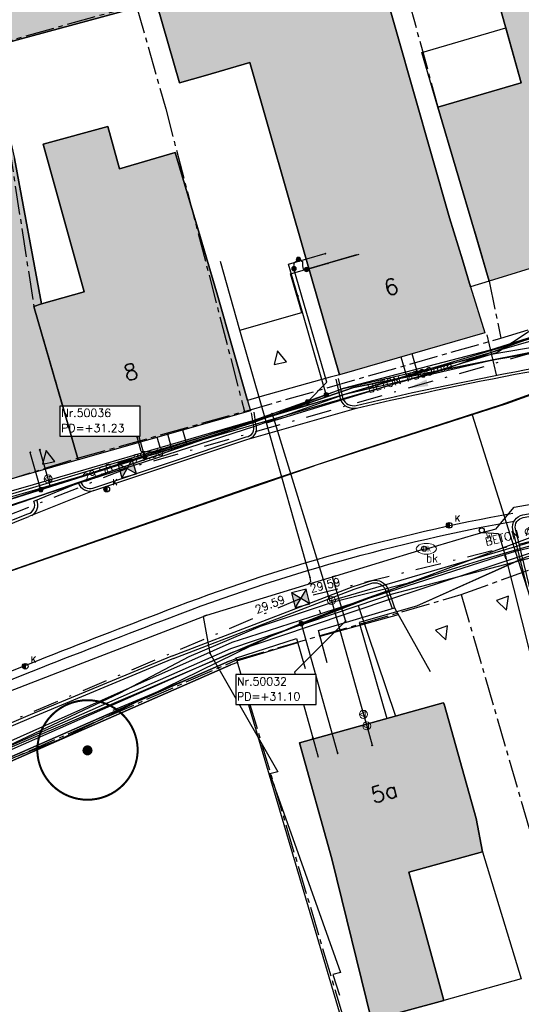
# Model space of a CAD drawing. Header units: metres. Extents: x 202952 to 203755, y 349031 to 349702.
# Tile 8 of 84: x 203140 to 203165, y 349311 to 349360. Entities that reach past the tile are written whole.
import ezdxf
from ezdxf.enums import TextEntityAlignment as Align

# ---------------------------------------------------------------- set-up
doc = ezdxf.new("R2010")
doc.units = ezdxf.units.M
doc.linetypes.add('1-200 CENTER', pattern=[4.28625, 2.8575, -0.47625, 0.47625, -0.47625])
doc.linetypes.add('1-200 DASHDOT', pattern=[2.54, 1.27, -0.635, 0, -0.635])
for name, color, linetype in [('bgt.onbegroeidterreindeel', 252, 'Continuous'), ('PH-BEST-BEBOUWING', 1, 'Continuous'), ('PH-BEST-BEBOUWING-ARCERING', 254, 'Continuous'), ('PH-BEST-HUISNUMMER', 7, 'Continuous'), ('PH-BEST-INDACTIEF INGETEKEND', 96, '1-200 DASHDOT'), ('PH-BEST-INRIT', 8, 'Continuous'), ('PH-BEST-KADASTRALE-GRENS', 240, '1-200 CENTER'), ('PH-BEST-KL-DATA_EUROFIBER', 115, '1-200 EUROFIBER'), ('PH-BEST-KL-DATA_GEBROERDES van donk', 115, '1-200 DATA'), ('PH-BEST-KL-DATA_KPN', 115, '1-200 TELEFONIE-KPN'), ('PH-BEST-KL-DATA_ZIGGO BV', 115, '1-200 ZIGGO'), ('PH-BEST-KL-ET_MIDDENSPANNING_ENEXIS', 115, '1-200 MIDDENSPANNING'), ('PH-BEST-KL-GAS_HOGEDRUK_ENEXIS', 115, '1-200 GASLEIDING HOGE DRUK'), ('PH-BEST-KL-GAS_LAGEDRUK_ENEXIS', 115, '1-200 GASLEIDING LAGE DRUK'), ('PH-BEST-KL-LAAGSPANNING-ENEXIS', 115, '1-200 LAAGSPANNING'), ('PH-BEST-KL-WATER-WML', 115, '1-200 WML'), ('PH-BEST-KL-WATER-WML-buiten gebruik', 11, '1-200 WML'), ('PH-BEST-MUUR-INDICATIEF INGETEKEND', 1, 'Continuous'), ('PH-BEST-PUT-HANDHAVEN', 44, 'Continuous'), ('PH-BEST-RIO-HANDHAVEN-GEMENGD', 44, '1-200 DASHDOT'), ('PH-BEST-RIO-TEKST', 8, 'Continuous'), ('PH-BEST-RIO-TEKST-PUTTENSTAAT', 8, 'Continuous'), ('PH-BEST-RIO-TEKST-VLOEIVLAK', 8, 'Continuous'), ('PH-INM-AFSLUITER WATER', 6, 'Continuous'), ('PH-INM-BOOM-HANDHAVEN', 96, 'Continuous'), ('PH-INM-BRANDKRAAN', 6, 'Continuous'), ('PH-INM-KANTVERHARDING', 9, 'Continuous'), ('PH-INM-KOLK VERWIJDEREN', 6, 'Continuous')]:
    doc.layers.add(name, color=color, linetype=linetype)
doc.styles.add('ISO', font='ISO')
doc.styles.add('NLCS-ISO', font='txt')
doc.styles.add('RDL_MAATVOERING', font='romans.shx')
doc.styles.add('ROMANS', font='romans.shx')
doc.linetypes.add('1-200 BLOKHAAG', pattern='A,0,-0.035,[1,Gras.shx,S=5,R=0,X=0,Y=0.0025],-0.475', length=0.51)
doc.linetypes.add('1-200 DATA', pattern='A,1.5,-0.6,["DATA",ROMANS,S=0.24,R=0,X=-0.5,Y=-0.12],-0.3', length=2.4)
doc.linetypes.add('1-200 EUROFIBER', pattern='A,1.5,-0.6,["EURO",ROMANS,S=0.24,R=0,X=-0.5,Y=-0.12],-0.65', length=2.75)
doc.linetypes.add('1-200 GASLEIDING HOGE DRUK', pattern='A,1.5,-0.6,["GAS HD",ROMANS,S=0.24,R=0,X=-0.5,Y=-0.12],-1.1', length=3.2)
doc.linetypes.add('1-200 GASLEIDING LAGE DRUK', pattern='A,1.5,-0.6,["GAS LD",ROMANS,S=0.24,R=0,X=-0.5,Y=-0.12],-1', length=3.1)
doc.linetypes.add('1-200 LAAGSPANNING', pattern='A,1.5,-0.6,["LS",ROMANS,S=0.24,R=0,X=-0.45,Y=-0.12],-0.05', length=2.15)
doc.linetypes.add('1-200 MIDDENSPANNING', pattern='A,1.5,-0.6,["MS",ROMANS,S=0.24,R=0,X=-0.5,Y=-0.12],-0.05', length=2.15)
doc.linetypes.add('1-200 TELEFONIE-KPN', pattern='A,1.5,-0.6,["KPN",ROMANS,S=0.24,R=0,X=-0.5,Y=-0.12],-0.3', length=2.4)
doc.linetypes.add('1-200 WML', pattern='A,1.5,-0.6,["WML",ROMANS,S=0.24,R=0,X=-0.5,Y=-0.12],-0.3', length=2.4)
doc.linetypes.add('1-200 ZIGGO', pattern='A,1.5,-0.6,["ZIGGO",ROMANS,S=0.24,R=0,X=-0.5,Y=-0.12],-0.65', length=2.75)

# ---------------------------------------------------------------- blocks, each defined once
blk = doc.blocks.new('SKL-WTB_HULP_OVERIG-SO')
at = {"color": 0, "linetype": 'ByBlock', "lineweight": 18}
for points in [[(-0.14, 0.14), (0.14, -0.14)], [(0.14, 0.14), (-0.14, -0.14)]]:
    blk.add_lwpolyline(points, dxfattribs=at)
at = {"color": 0, "linetype": 'ByBlock', "lineweight": 18, "style": 'NLCS-ISO', "flags": 1}
for tag, p in [('TYPE', (1.5, 0)), ('OMSCHRIJVING', (1.5, -3)), ('LABEL', (1.5, -1.5))]:
    blk.add_attdef(tag, p, '', height=1, dxfattribs=at)
blk = doc.blocks.new('SKL-WTB_HULP_MOF-SO')
at = {"linetype": 'ByBlock', "lineweight": 18}
h = blk.add_hatch(color=0, dxfattribs=at)
h.dxf.hatch_style = 1
h.paths.add_polyline_path([(-0.5625, 0, 1), (0.5625, 0, 1)])
at = {"color": 0, "linetype": 'ByBlock', "lineweight": 18}
blk.add_circle((0, 0), 0.5625, dxfattribs=at)
at = {"color": 0, "linetype": 'ByBlock', "lineweight": 18, "style": 'NLCS-ISO', "flags": 1}
for tag, p in [('TYPE', (1.5, 0)), ('OMSCHRIJVING', (1.5, -3)), ('LABEL', (1.5, -1.5))]:
    blk.add_attdef(tag, p, '', height=1, dxfattribs=at)
blk = doc.blocks.new('SKL-WTB_HULP_T STUK-SO')
at = {"color": 0, "linetype": 'ByBlock', "lineweight": 18}
blk.add_circle((0, 0), 1, dxfattribs=at)
at = {"color": 0, "linetype": 'ByBlock', "lineweight": -2, "style": 'NLCS-ISO'}
blk.add_text('T', height=1, dxfattribs=at).set_placement((0, 0), align=Align.MIDDLE_CENTER)
at = {"color": 0, "linetype": 'ByBlock', "lineweight": 18, "style": 'NLCS-ISO', "flags": 1}
for tag, p in [('TYPE', (1.5, 0)), ('OMSCHRIJVING', (1.5, -3)), ('LABEL', (1.5, -1.5))]:
    blk.add_attdef(tag, p, '', height=1, dxfattribs=at)
blk = doc.blocks.new('SKL-WTB_HULP_VERLOOP-SO')
at = {"color": 0, "linetype": 'ByBlock', "lineweight": 18}
for points in [[(0.44, 0.72), (-0.88, 0)], [(0.44, -0.72), (-0.88, 0)], [(0.44, -0.72), (0.44, 0.72)]]:
    blk.add_lwpolyline(points, dxfattribs=at)
blk.add_circle((0, 0), 1, dxfattribs=at)
at = {"color": 0, "linetype": 'ByBlock', "lineweight": 18, "style": 'NLCS-ISO', "flags": 1}
for tag, p in [('TYPE', (1.5, 0)), ('OMSCHRIJVING', (1.5, -3)), ('LABEL', (1.5, -1.5))]:
    blk.add_attdef(tag, p, '', height=1, dxfattribs=at)
blk = doc.blocks.new('SKL-WATER_BRANDKRAAN_BRANDPUT-SO')
at = {"color": 0, "linetype": 'ByBlock', "lineweight": 18}
blk.add_ellipse((0, 0), major_axis=(2.5, 0), ratio=0.54, dxfattribs=at)
at = {"color": 0, "linetype": 'ByBlock', "lineweight": 18, "style": 'NLCS-ISO'}
blk.add_text('bk', height=1.5, dxfattribs=at).set_placement((0.16, 0), align=Align.MIDDLE_CENTER)
blk = doc.blocks.new('66')
at = {"color": 0}
blk.add_circle((0, 0), 0.25, dxfattribs=at)
at = {"color": 0, "style": 'RDL_MAATVOERING'}
blk.add_attdef('66', (0.6, 0), '', height=0.4, rotation=3, dxfattribs=at)
blk = doc.blocks.new('65')
at = {"color": 0}
blk.add_circle((0, 0), 0.25, dxfattribs=at)
at = {"color": 0, "style": 'ISO'}
blk.add_attdef('65', (0.6, 0), '', height=0.9, dxfattribs=at)
blk = doc.blocks.new('INRITSYMBOOL')
at = {"layer": 'PH-BEST-INRIT'}
blk.add_lwpolyline([(-0.315, 0.63), (0, 0), (0.315, 0.63)], close=True, dxfattribs=at)
blk = doc.blocks.new('*U26')
h = blk.add_hatch(color=256)
h.paths.add_polyline_path([(0, 0), (-0.375, 0.375), (-0.375, -0.375)])
h.paths.add_polyline_path([(0.375, 0.375), (0, 0), (0.375, -0.375)])
for p, q in [((-0.375, -0.375), (0.375, 0.375)), ((-0.375, 0.375), (0.375, -0.375))]:
    blk.add_line(p, q)
blk.add_lwpolyline([(-0.375, -0.375), (0.375, -0.375), (0.375, 0.375), (-0.375, 0.375)], close=True)
blk = doc.blocks.new('Materialisatie')
blk.add_solid([(-1.04, 0.173), (-1.04, -0.173), (0, 0)])
at = {"style": 'ROMANS'}
blk.add_attdef('MATERIALISATIE', (-2.631, 0.657), '', height=0.4, dxfattribs=at)
blk = doc.blocks.new('Puttenstaat bestaand')
blk.add_wipeout([(0, 0), (4, 0), (4, 1.5), (0, 1.5)])
blk.add_lwpolyline([(0, 0), (4, 0), (4, 1.5), (0, 1.5)], close=True)
at = {"style": 'ROMANS'}
for tag, p in [('NR', (0.066, 0.955)), ('PD', (0.066, 0.203))]:
    blk.add_attdef(tag, p, '', height=0.4, dxfattribs=at)
blk = doc.blocks.new('*U45')
at = {"const_width": 0.1}
blk.add_lwpolyline([(-2.5, 0.004, 0.990403), (2.5, 0.03, 0.990403), (-2.5, 0.018)], format="xyb", dxfattribs=at)
at = {"linetype": 'Continuous', "const_width": 0.25}
blk.add_lwpolyline([(-0.125, 0, 1), (0.125, 0, 1)], format="xyb", close=True, dxfattribs=at)
blk = doc.blocks.new('*U51')
h = blk.add_hatch(color=256)
edge = h.paths.add_edge_path()
edge.add_arc((0, 0), 0.142, 90, 270)
edge.add_line((0, -0.142), (0, 0.142))
blk.add_line((0, 0.142), (0, -0.142))
blk.add_circle((0, 0), 0.142)
at = {"ltscale": 0.05, "style": 'ROMANS'}
blk.add_text('K', height=0.3, dxfattribs=at).set_placement((0.277, 0.195))

msp = doc.modelspace()

# ---------------------------------------------------------------- hatches: boundary and pattern name
at = {"layer": 'PH-BEST-BEBOUWING-ARCERING'}
for points in [[(203126.778, 349396.225), (203125.933, 349399.255), (203126.116, 349399.306), (203125.367, 349401.87), (203125.269, 349401.843), (203117.244, 349399.601), (203117.876, 349397.339), (203125.774, 349368.421), (203133.01, 349341.93), (203134.65, 349336.16), (203140.153, 349337.725), (203142.352, 349338.35), (203142.531, 349338.401), (203140.324, 349346.038), (203140.698, 349346.177), (203139.361, 349353.406), (203138.088, 349358.948), (203137.739, 349358.891), (203134.402, 349370.71), (203132.995, 349375.762), (203129.768, 349386.808), (203129.43, 349386.717)], [(203160.753, 349326.218), (203160.715, 349326.296), (203153.55, 349324.29), (203155.17, 349318.51), (203157.147, 349310.479), (203160.738, 349311.459), (203159.007, 349317.851), (203162.661, 349318.862), (203162.35, 349320.52)]]:
    msp.add_hatch(color=256, dxfattribs=at).paths.add_polyline_path(points)
for points in [[(203129.768, 349386.808), (203136.998, 349388.757), (203137.789, 349386.034), (203140.14, 349377.616), (203140.435, 349377.694), (203145.148, 349360.855), (203138.088, 349358.948), (203137.739, 349358.891), (203134.402, 349370.71), (203132.995, 349375.762)], [(203156.589, 349369.981), (203155.297, 349374.313), (203160.767, 349375.891), (203160.416, 349376.489), (203163.641, 349378.349), (203164.437, 349376.886), (203165.814, 349377.28), (203167.04, 349372.99), (203169.044, 349366.002), (203170.341, 349361.481), (203171.07, 349358.94), (203170.74, 349358.85), (203171.393, 349356.572), (203173.16, 349350.41), (203169.417, 349349.265), (203165.91, 349348.193), (203163.004, 349347.304), (203162.269, 349349.789), (203160.438, 349355.977), (203164.587, 349357.181), (203162.54, 349364.563), (203158.417, 349363.387)], [(203145.064, 349365.896), (203143.486, 349371.822), (203154.159, 349374.931), (203155.74, 349369.014), (203161.028, 349350.453), (203161.669, 349348.355), (203162.077, 349347.02), (203162.78, 349344.72), (203159.79, 349343.857), (203155.54, 349342.63), (203153.88, 349348.39), (203151.08, 349358.195), (203148.877, 349357.555), (203147.57, 349357.176)], [(203140.324, 349346.038), (203140.698, 349346.177), (203142.836, 349346.772), (203140.786, 349354.125), (203144.003, 349355.013), (203144.594, 349352.891), (203147.361, 349353.717), (203148.48, 349349.968), (203149.47, 349346.61), (203150.963, 349341.357), (203151.11, 349340.84), (203142.531, 349338.401)]]:
    msp.add_hatch(color=256, dxfattribs=at).paths.add_polyline_path(points, flags=17)

# ---------------------------------------------------------------- linework, layer by layer
at = {"layer": 'bgt.onbegroeidterreindeel'}
for points in [[(203138.088, 349358.948), (203145.148, 349360.855), (203140.435, 349377.694), (203140.14, 349377.616), (203137.789, 349386.034)], [(203162.54, 349364.563), (203164.587, 349357.181), (203160.438, 349355.977), (203162.269, 349349.789), (203163.004, 349347.304), (203162.077, 349347.02), (203161.669, 349348.355), (203161.028, 349350.453), (203155.74, 349369.014)], [(203145.064, 349365.896), (203147.57, 349357.176), (203148.877, 349357.555), (203151.08, 349358.195), (203153.88, 349348.39), (203155.54, 349342.63), (203155.077, 349342.523), (203151.573, 349341.53), (203150.963, 349341.357), (203149.47, 349346.61), (203148.48, 349349.968), (203147.361, 349353.717), (203144.594, 349352.891), (203144.003, 349355.013), (203140.786, 349354.125), (203142.836, 349346.772), (203140.698, 349346.177), (203139.361, 349353.406)], [(203120, 349315.164), (203123.045, 349316.507), (203129.188, 349319.216), (203150.049, 349328.373)], [(203120.081, 349314.981), (203123.126, 349316.324), (203129.269, 349319.033), (203150.129, 349328.189)], [(203150.964, 349326.356), (203163.085, 349285.321), (203146.272, 349280)]]:
    msp.add_lwpolyline(points, dxfattribs=at)
msp.add_lwpolyline([(203155.17, 349318.51), (203157.147, 349310.479), (203160.738, 349311.459), (203159.007, 349317.851), (203162.661, 349318.862), (203162.35, 349320.52), (203160.753, 349326.218), (203160.715, 349326.296), (203153.55, 349324.29), (203155.17, 349318.51)], close=True, dxfattribs=at)
at = {"layer": 'PH-BEST-BEBOUWING'}
for points in [[(203129.768, 349386.808), (203136.998, 349388.757), (203137.789, 349386.034), (203140.14, 349377.616), (203140.435, 349377.694), (203145.148, 349360.855), (203138.088, 349358.948), (203137.739, 349358.891), (203134.402, 349370.71), (203132.995, 349375.762), (203129.768, 349386.808)], [(203156.589, 349369.981), (203155.297, 349374.313), (203160.767, 349375.891), (203160.416, 349376.489), (203163.641, 349378.349), (203164.437, 349376.886), (203165.814, 349377.28), (203167.04, 349372.99), (203169.044, 349366.002), (203170.341, 349361.481), (203171.07, 349358.94), (203170.74, 349358.85), (203171.393, 349356.572), (203173.16, 349350.41), (203169.417, 349349.265), (203165.91, 349348.193), (203163.004, 349347.304), (203162.269, 349349.789), (203160.438, 349355.977), (203164.587, 349357.181), (203162.54, 349364.563), (203158.417, 349363.387), (203156.589, 349369.981)], [(203145.064, 349365.896), (203143.486, 349371.822), (203154.159, 349374.931), (203155.74, 349369.014), (203161.028, 349350.453), (203161.669, 349348.355), (203162.077, 349347.02), (203162.78, 349344.72), (203159.79, 349343.857), (203155.54, 349342.63), (203153.88, 349348.39), (203151.08, 349358.195), (203148.877, 349357.555), (203147.57, 349357.176), (203145.064, 349365.896)], [(203160.438, 349355.977), (203159.651, 349358.694), (203163.826, 349359.925), (203164.587, 349357.181), (203160.438, 349355.977)], [(203160.738, 349311.459), (203159.007, 349317.851), (203162.661, 349318.862), (203164.587, 349312.538), (203160.738, 349311.459)]]:
    msp.add_lwpolyline(points, close=True, dxfattribs=at)
at = {"layer": 'PH-BEST-INDACTIEF INGETEKEND', "linetype": '1-200 BLOKHAAG', "flags": 128}
for points in [[(203154.585, 349329.612), (203158.481, 349330.685)], [(203150.438, 349328.386), (203153.466, 349329.292)]]:
    msp.add_lwpolyline(points, dxfattribs=at)
at = {"layer": 'PH-BEST-KADASTRALE-GRENS', "ltscale": 0.5}
for p, q in [((203145.428, 349361.044), (203137.739, 349358.891)), ((203163.578, 349344.461), (203175.078, 349347.977)), ((203150.812, 349340.812), (203163.578, 349344.461)), ((203142.506, 349338.486), (203150.812, 349340.812)), ((203134.681, 349336.054), (203142.506, 349338.486)), ((203150.424, 349328.43), (203161.601, 349331.683)), ((203110.632, 349310.963), (203150.424, 349328.43)), ((203150.424, 349328.43), (203162.287, 349288.614))]:
    msp.add_line(p, q, dxfattribs=at)
for points in [[(203155.412, 349374.148), (203156.619, 349369.865), (203158.417, 349363.387), (203160.438, 349355.977), (203163.004, 349347.304), (203163.578, 349344.461)], [(203145.428, 349361.044), (203146.891, 349355.895), (203150.812, 349340.812)], [(203137.739, 349358.891), (203139.072, 349354.16), (203140.324, 349346.038), (203142.506, 349338.486)], [(203161.601, 349331.683), (203166.39, 349333.43), (203177.26, 349336.2), (203177.726, 349334.599)], [(203161.601, 349331.683), (203166.13, 349316.131), (203167.257, 349311.918), (203169.495, 349303.482), (203184.666, 349307.716)]]:
    msp.add_lwpolyline(points, dxfattribs=at)
at = {"layer": 'PH-BEST-KL-DATA_EUROFIBER'}
for points in [[(203154.695, 349341.163), (203160.644, 349342.861), (203166.574, 349345.011), (203167.362, 349345.235)], [(203147.944, 349339.176), (203151.293, 349340.161), (203154.695, 349341.163)], [(203147.944, 349339.176), (203147.743, 349339.883)], [(203138.995, 349336.51), (203140.386, 349336.906), (203140.774, 349337.016), (203142.622, 349337.573), (203147.944, 349339.176)], [(203154.002, 349330.094), (203158.253, 349331.526), (203164.555, 349333.59), (203165.627, 349333.941)], [(203090.999, 349303.101), (203102.377, 349307.548), (203110.665, 349311.373), (203113.033, 349312.418), (203113.034, 349312.419), (203114.244, 349312.952), (203115.665, 349313.579), (203122.924, 349316.782), (203129.067, 349319.491), (203148.833, 349328.21), (203150.212, 349328.818), (203154.002, 349330.094)]]:
    msp.add_lwpolyline(points, dxfattribs=at)
at = {"layer": 'PH-BEST-KL-DATA_GEBROERDES van donk'}
for points in [[(203104.86, 349321.229), (203109.825, 349324.032), (203114.573, 349326.061), (203119.212, 349328.042), (203119.856, 349328.58), (203122.252, 349330.583), (203126.393, 349332.456), (203131.258, 349334.656), (203133.891, 349335.335), (203134.816, 349335.573), (203137.75, 349336.427), (203137.875, 349336.464), (203140.31, 349337.173), (203142.537, 349337.822), (203146.616, 349339.01), (203151.247, 349340.359), (203153.644, 349341.046), (203155.781, 349341.659), (203156.5, 349341.865), (203158.899, 349342.552), (203163.059, 349343.745), (203166.376, 349344.695), (203171.038, 349346.031), (203170.073, 349349.466)], [(203158.899, 349342.552), (203158.621, 349343.52)], [(203146.616, 349339.01), (203146.468, 349339.52)], [(203089.221, 349302.328), (203089.481, 349302.44), (203095.316, 349304.969), (203112.95, 349312.61), (203115.385, 349313.69), (203150.139, 349329.005), (203156.478, 349331.14), (203158.186, 349331.715), (203159.202, 349331.981), (203164.607, 349333.397), (203168.36, 349334.381), (203173.059, 349335.612), (203175.278, 349336.194), (203175.402, 349335.697)], [(203156.478, 349331.14), (203158.334, 349325.629)]]:
    msp.add_lwpolyline(points, dxfattribs=at)
at = {"layer": 'PH-BEST-KL-DATA_KPN'}
for points in [[(203174.447, 349347.245), (203174.095, 349347.141), (203134.868, 349335.39), (203121.99, 349331.824)], [(203159.049, 349332.283), (203166.024, 349334.892)], [(203104.362, 349309.787), (203112.259, 349314.071), (203134.527, 349322.205), (203138.174, 349323.75), (203144.623, 349326.797), (203148.055, 349328.593), (203151.618, 349330.112), (203155.291, 349331.345), (203159.049, 349332.283)], [(203159.049, 349332.283), (203152.062, 349329.584), (203141.665, 349324.474), (203112.541, 349313.008), (203106.387, 349310.195), (203104.363, 349309.787)]]:
    msp.add_lwpolyline(points, dxfattribs=at)
at = {"layer": 'PH-BEST-KL-DATA_ZIGGO BV'}
for points in [[(203175.406, 349345.393), (203163.861, 349341.181)], [(203134.22, 349334.39), (203156.236, 349341.998), (203169.667, 349344.662)], [(203169.667, 349344.662), (203159.46, 349342.637)], [(203168.069, 349344.345), (203159.46, 349342.637)], [(203159.46, 349342.637), (203159.16, 349343.675)], [(203159.46, 349342.637), (203156.236, 349341.998), (203147.219, 349338.882)], [(203168.001, 349342.69), (203163.861, 349341.181), (203162.145, 349340.636)], [(203162.145, 349340.636), (203154.278, 349338.103)], [(203162.145, 349340.636), (203164.448, 349333.375)], [(203147.219, 349338.882), (203146.995, 349339.67)], [(203147.219, 349338.882), (203134.22, 349334.39)], [(203074.246, 349295.189), (203080.19, 349299.491), (203080.513, 349299.884), (203080.6, 349300.213), (203080.514, 349300.714), (203078.696, 349304.756), (203078.712, 349305.297), (203078.882, 349305.618), (203079.155, 349305.857), (203087.316, 349310.711), (203094.911, 349314.696), (203104.691, 349318.968), (203110.294, 349321.258), (203119.837, 349325.494), (203123.281, 349326.906), (203132.407, 349330.333), (203135.907, 349331.735), (203154.278, 349338.103)], [(203167.742, 349334.29), (203164.84, 349333.55), (203164.448, 349333.375)], [(203164.448, 349333.375), (203159.381, 349331.114), (203156.532, 349330.3), (203157.903, 349325.509)], [(203164.84, 349333.55), (203159.381, 349331.114)], [(203164.448, 349333.375), (203165.02, 349331.571), (203165.605, 349329.311), (203165.895, 349329.387)]]:
    msp.add_lwpolyline(points, dxfattribs=at)
at = {"layer": 'PH-BEST-KL-ET_MIDDENSPANNING_ENEXIS'}
msp.add_lwpolyline([(203174.675, 349345.123), (203163.599, 349341.139), (203156.62, 349338.882), (203151.438, 349337.148), (203135.907, 349331.735), (203132.407, 349330.333), (203123.281, 349326.906), (203119.837, 349325.494), (203110.294, 349321.258), (203104.691, 349318.968), (203094.911, 349314.696), (203087.316, 349310.711), (203081.929, 349307.508)], dxfattribs=at)
at = {"layer": 'PH-BEST-KL-GAS_HOGEDRUK_ENEXIS'}
msp.add_lwpolyline([(203135.032, 349334.813), (203151.328, 349340.07), (203155.816, 349341.669), (203163.189, 349343.381), (203174.62, 349345.315), (203189.359, 349349.376), (203199.062, 349352.039)], dxfattribs=at)
at = {"layer": 'PH-BEST-KL-GAS_LAGEDRUK_ENEXIS'}
for points in [[(203073.192, 349323.473), (203073.904, 349318.816), (203074.988, 349315.426), (203078.106, 349310.771), (203085.987, 349314.12), (203090.958, 349316.514), (203095.926, 349318.661), (203096.798, 349319.101), (203103.91, 349322.174), (203109.414, 349324.646), (203119.007, 349328.687), (203122.419, 349330.194), (203131.494, 349333.815), (203134.95, 349335.101), (203151.246, 349340.359), (203155.733, 349341.957), (203163.101, 349343.667), (203174.538, 349345.603), (203189.278, 349349.665), (203200.812, 349352.83), (203203.117, 349367.108)], [(203153.47, 349346.559), (203153.013, 349348.144), (203154.84, 349348.671)], [(203154.886, 349341.655), (203153.47, 349346.559)], [(203152.191, 349340.695), (203155.063, 349331.361), (203155.149, 349331.386)], [(203145.465, 349339.545), (203145.274, 349340.22)], [(203146.311, 349338.767), (203145.674, 349338.81), (203145.465, 349339.545)], [(203141.037, 349337.448), (203140.622, 349338.898)], [(203141.135, 349337.097), (203141.037, 349337.448)], [(203155.149, 349331.386), (203166.064, 349334.593), (203170.372, 349335.687)], [(203155.149, 349331.386), (203156.739, 349325.716)], [(203156.739, 349325.716), (203156.901, 349325.139)], [(203156.901, 349325.139), (203157.171, 349324.176)]]:
    msp.add_lwpolyline(points, dxfattribs=at)
at = {"layer": 'PH-BEST-KL-LAAGSPANNING-ENEXIS'}
for points in [[(203153.278, 349347.923), (203153.283, 349348.207), (203153.501, 349348.389)], [(203153.502, 349348.39), (203153.703, 349348.288), (203153.701, 349348.061), (203153.741, 349347.902), (203153.902, 349347.882)], [(203153.902, 349347.882), (203154.978, 349348.191)], [(203153.952, 349341.28), (203154.912, 349342.263), (203153.278, 349347.923)], [(203175.718, 349347.243), (203174.878, 349347.292), (203174.041, 349347.333), (203163.043, 349343.859), (203155.733, 349341.957), (203151.274, 349340.262), (203134.95, 349335.101)], [(203145.854, 349338.549), (203145.37, 349340.247)], [(203140.674, 349336.911), (203140.147, 349338.762)], [(203165.663, 349334.271), (203164.135, 349333.847), (203162.614, 349333.4), (203161.1, 349332.93), (203159.593, 349332.437), (203158.094, 349331.921), (203156.602, 349331.383), (203155.119, 349330.822), (203153.645, 349330.239), (203152.854, 349329.915), (203152.065, 349329.585), (203112.274, 349312.569)], [(203153.645, 349330.239), (203155.451, 349323.784)]]:
    msp.add_lwpolyline(points, dxfattribs=at)
at = {"layer": 'PH-BEST-KL-WATER-WML'}
for points in [[(203150.59, 349344.861), (203153.665, 349345.747), (203153.111, 349347.669), (203156.522, 349348.652)], [(203151.903, 349340.244), (203163.379, 349343.752), (203170.309, 349348.319), (203170.25, 349348.51)], [(203154.013, 349347.929), (203156.415, 349348.621)], [(203150.59, 349344.861), (203149.619, 349348.276)], [(203151.903, 349340.244), (203150.59, 349344.861)], [(203154.08, 349332.536), (203151.903, 349340.244)], [(203135.083, 349325.313), (203142.546, 349328.207), (203148.943, 349330.664), (203153.981, 349332.2), (203154.144, 349332.25), (203155.37, 349332.624), (203159.709, 349333.947), (203159.871, 349333.966), (203160.003, 349334), (203162.239, 349334.658), (203162.659, 349334.774), (203163.355, 349334.966), (203163.4, 349335.02), (203164.253, 349336.048), (203173.918, 349337.746), (203179.757, 349338.334), (203180.238, 349337.77), (203181.953, 349336.043), (203185.315, 349336.109), (203202.996, 349336.666)], [(203162.659, 349334.774), (203162.709, 349334.771), (203163.458, 349334.728), (203163.811, 349333.581)], [(203163.76, 349333.657), (203163.773, 349333.609), (203163.811, 349333.464)], [(203163.811, 349333.581), (203165.414, 349327.267), (203165.801, 349327.367)], [(203153.981, 349332.2), (203154.016, 349332.235), (203154.123, 349332.341), (203154.08, 349332.536)], [(203155.37, 349332.624), (203155.322, 349332.609), (203155.179, 349332.566), (203155.849, 349330.366)], [(203154.61, 349330.721), (203154.596, 349330.769), (203154.555, 349330.913)], [(203148.943, 349330.664), (203148.896, 349330.646), (203148.756, 349330.592), (203149.087, 349328.77)], [(203155.849, 349330.366), (203153.304, 349327.82), (203154.221, 349324.546)], [(203149.087, 349328.77), (203152.469, 349322.858), (203152.083, 349322.75), (203155.601, 349312.857), (203155.216, 349312.749), (203155.553, 349311.732)], [(203154.221, 349324.546), (203154.49, 349323.583)]]:
    msp.add_lwpolyline(points, dxfattribs=at)
at = {"layer": 'PH-BEST-KL-WATER-WML-buiten gebruik'}
msp.add_lwpolyline([(203192.513, 349335.484), (203182.278, 349337.161), (203177.087, 349336.878), (203171.674, 349335.588), (203169.945, 349335.176), (203164.301, 349333.83), (203163.76, 349333.657), (203163.034, 349333.424), (203154.822, 349330.789), (203154.61, 349330.721), (203151.011, 349329.566), (203150.177, 349329.299), (203149.25, 349328.885), (203142.802, 349326.006), (203135.993, 349322.965)], dxfattribs=at)
at = {"layer": 'PH-BEST-MUUR-INDICATIEF INGETEKEND'}
for points in [[(203150.049, 349328.373), (203129.188, 349319.216), (203123.045, 349316.507), (203120, 349315.164)], [(203150.049, 349328.373), (203150.407, 349328.492), (203150.462, 349328.303), (203150.129, 349328.189)], [(203150.129, 349328.189), (203129.269, 349319.033), (203123.126, 349316.324), (203120.081, 349314.981)]]:
    msp.add_lwpolyline(points, dxfattribs=at)
at = {"layer": 'PH-BEST-RIO-HANDHAVEN-GEMENGD'}
for p, q in [((203172.88, 349345.943), (203144.965, 349337.962)), ((203144.965, 349337.962), (203109.49, 349323.97)), ((203175.962, 349337.032), (203153.608, 349331.494)), ((203153.646, 349331.51), (203116.829, 349315.886))]:
    msp.add_line(p, q, dxfattribs=at)
at = {"layer": 'PH-INM-KANTVERHARDING'}
for p, q in [((203150.928, 349339.411), (203156.4, 349340.98)), ((203140.331, 349336.335), (203142.658, 349337.308)), ((203135.81, 349334.018), (203140.029, 349335.715)), ((203144.275, 349325.928), (203148.533, 349327.701))]:
    msp.add_line(p, q, dxfattribs=at)
at = {"layer": 'PH-INM-KANTVERHARDING', "flags": 128}
for points in [[(203155.359, 349342.421), (203155.588, 349341.394, 0.348727), (203156.4, 349340.98, -0.011805), (203165.437, 349342.874, -0.011332), (203174.186, 349344.29, 0.179652), (203174.577, 349344.527, 0.195825), (203174.715, 349345.003)], [(203155.486, 349342.449), (203155.712, 349341.436, 0.341816), (203156.372, 349341.107, -0.011803), (203165.413, 349343.002, -0.011327), (203174.164, 349344.418, 0.178077), (203174.475, 349344.608, 0.195825), (203174.586, 349344.99, 0.195825)], [(203164.907, 349331.985), (203164.183, 349334.924, -0.430705), (203164.678, 349335.651), (203173.096, 349337.169, -0.036315), (203177.126, 349337.646), (203183.132, 349338.056)], [(203165.033, 349332.016), (203164.31, 349334.953, -0.430442), (203164.7, 349335.523), (203173.119, 349337.041, -0.036336), (203177.133, 349337.516), (203183.141, 349337.927)], [(203146.947, 349330.9, -0.047727), (203164.178, 349335.744)], [(203147.092, 349330.527, -0.047727), (203164.249, 349335.35, -0.023019)], [(203147.235, 349328.627), (203156.231, 349332.079), (203157.173, 349332.394, -0.341265), (203157.965, 349331.96), (203158.29, 349331.027)], [(203147.281, 349328.506), (203156.275, 349331.957), (203157.204, 349332.268, -0.334369), (203157.844, 349331.912), (203158.164, 349330.992)]]:
    msp.add_lwpolyline(points, format="xyb", dxfattribs=at)
for points in [[(203163.369, 349342.636), (203162.9, 349344.625)], [(203143.309, 349336.867), (203140.074, 349335.571)], [(203154.938, 349328.285), (203154.508, 349329.902), (203158.289, 349331.029), (203160.067, 349327.848)], [(203150.373, 349328.515), (203153.408, 349329.493), (203153.836, 349328.009)]]:
    msp.add_lwpolyline(points, dxfattribs=at)
at = {"layer": 'PH-INM-KANTVERHARDING'}
for points in [[(203142.658, 349337.308, 0.408687), (203143.269, 349336.991), (203150.899, 349339.538, 0.490368), (203151.259, 349340.135), (203151.161, 349340.741)], [(203151.079, 349339.454, 0.392681), (203151.385, 349340.168), (203151.289, 349340.766)], [(203142.534, 349337.268, 0.409513), (203143.309, 349336.867), (203150.928, 349339.411, 0.221044)], [(203135.053, 349334.278, 0.453869), (203135.867, 349333.879), (203140.074, 349335.571, 0.220448)], [(203111.427, 349315.707), (203119.438, 349319.398), (203125.223, 349321.948), (203133.187, 349325.349, -0.007821), (203140.523, 349328.408, -0.002791), (203146.947, 349330.9)], [(203111.6, 349315.347), (203119.602, 349319.033), (203125.383, 349321.581), (203133.345, 349324.981, -0.007822), (203140.671, 349328.036, -0.00272), (203147.092, 349330.527)], [(203147.235, 349328.627), (203146.66, 349328.402), (203140.14, 349325.689), (203135.319, 349323.629), (203127.585, 349320.181), (203120.179, 349316.899), (203115.495, 349314.835, 0.492926), (203115.196, 349314.007), (203115.596, 349312.997)], [(203147.281, 349328.506), (203146.715, 349328.262), (203140.198, 349325.551), (203135.379, 349323.492), (203127.646, 349320.044), (203120.24, 349316.761), (203115.547, 349314.694, 0.508922), (203115.33, 349314.077), (203115.733, 349313.057)]]:
    msp.add_lwpolyline(points, format="xyb", dxfattribs=at)
for radius, start, end in [(0.438, 282.1582, 25.9645), (0.588, 298.3823, 25.0608)]:
    msp.add_arc((203139.937, 349336.143), radius, start, end, dxfattribs=at)

# ---------------------------------------------------------------- block references
at = {"layer": 'PH-BEST-INRIT'}
for p, rotation in [((203152.464, 349343.832), 191.800182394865), ((203140.933, 349338.864), 191.800182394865), ((203163.871, 349330.904), 19.01032627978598), ((203160.835, 349329.424), 19.01032627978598)]:
    msp.add_blockref('INRITSYMBOOL', p, dxfattribs=dict(at, rotation=rotation))
at = {"layer": 'PH-BEST-KL-DATA_KPN', "xscale": 0.2, "yscale": 0.2, "zscale": 0.2}
msp.add_blockref('SKL-WTB_HULP_OVERIG-SO', (203159.049, 349332.283), dxfattribs=at)
at = {"layer": 'PH-BEST-KL-GAS_LAGEDRUK_ENEXIS', "xscale": 0.2, "yscale": 0.2, "zscale": 0.2}
for name, p in [('SKL-WTB_HULP_OVERIG-SO', (203154.84, 349348.671)), ('SKL-WTB_HULP_OVERIG-SO', (203153.47, 349346.559)), ('SKL-WTB_HULP_OVERIG-SO', (203154.886, 349341.655)), ('SKL-WTB_HULP_OVERIG-SO', (203152.191, 349340.695)), ('SKL-WTB_HULP_OVERIG-SO', (203145.274, 349340.22)), ('SKL-WTB_HULP_OVERIG-SO', (203145.465, 349339.545)), ('SKL-WTB_HULP_OVERIG-SO', (203140.622, 349338.898)), ('SKL-WTB_HULP_OVERIG-SO', (203146.311, 349338.767)), ('SKL-WTB_HULP_VERLOOP-SO', (203141.037, 349337.448)), ('SKL-WTB_HULP_OVERIG-SO', (203141.135, 349337.097)), ('SKL-WTB_HULP_OVERIG-SO', (203141.135, 349337.097)), ('SKL-WTB_HULP_T STUK-SO', (203155.149, 349331.386)), ('SKL-WTB_HULP_OVERIG-SO', (203155.149, 349331.386)), ('SKL-WTB_HULP_VERLOOP-SO', (203156.739, 349325.716)), ('SKL-WTB_HULP_VERLOOP-SO', (203156.901, 349325.139)), ('SKL-WTB_HULP_OVERIG-SO', (203157.171, 349324.176))]:
    msp.add_blockref(name, p, dxfattribs=at)
at = {"layer": 'PH-BEST-KL-LAAGSPANNING-ENEXIS', "xscale": 0.2, "yscale": 0.2, "zscale": 0.2}
for name, p in [('SKL-WTB_HULP_MOF-SO', (203153.502, 349348.39)), ('SKL-WTB_HULP_MOF-SO', (203153.278, 349347.923)), ('SKL-WTB_HULP_MOF-SO', (203153.902, 349347.882)), ('SKL-WTB_HULP_OVERIG-SO', (203154.978, 349348.191)), ('SKL-WTB_HULP_MOF-SO', (203154.889, 349341.636)), ('SKL-WTB_HULP_MOF-SO', (203153.952, 349341.28)), ('SKL-WTB_HULP_OVERIG-SO', (203145.37, 349340.247)), ('SKL-WTB_HULP_OVERIG-SO', (203140.147, 349338.762)), ('SKL-WTB_HULP_MOF-SO', (203145.854, 349338.549)), ('SKL-WTB_HULP_MOF-SO', (203140.674, 349336.911)), ('SKL-WTB_HULP_MOF-SO', (203153.645, 349330.239)), ('SKL-WTB_HULP_OVERIG-SO', (203155.451, 349323.784))]:
    msp.add_blockref(name, p, dxfattribs=at)
at = {"layer": 'PH-BEST-KL-WATER-WML', "xscale": 0.2, "yscale": 0.2, "zscale": 0.2}
for name, p in [('SKL-WATER_BRANDKRAAN_BRANDPUT-SO', (203159.871, 349333.966)), ('SKL-WTB_HULP_OVERIG-SO', (203163.811, 349333.581)), ('SKL-WTB_HULP_OVERIG-SO', (203154.08, 349332.536)), ('SKL-WTB_HULP_OVERIG-SO', (203155.849, 349330.366)), ('SKL-WTB_HULP_OVERIG-SO', (203149.087, 349328.77)), ('SKL-WTB_HULP_OVERIG-SO', (203154.221, 349324.546))]:
    msp.add_blockref(name, p, dxfattribs=at)
at = {"layer": 'PH-BEST-PUT-HANDHAVEN'}
for p, rotation in [((203144.965, 349337.962), 196.0186017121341), ((203153.608, 349331.494), 193.7574603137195)]:
    msp.add_blockref('*U26', p, dxfattribs=dict(at, rotation=rotation))
at = {"layer": 'PH-BEST-RIO-TEKST'}
ref = msp.add_blockref('Materialisatie', (203158.923, 349341.953), dxfattribs=dict(at, rotation=195.9572588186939))
ref.add_attrib('MATERIALISATIE', 'BETON %%c300mm ', (203157.002, 349341.733), dxfattribs={"layer": '0', "height": 0.4, "rotation": 15.9573, "style": 'ROMANS'})
ref = msp.add_blockref('Materialisatie', (203164.785, 349334.263), dxfattribs=dict(at, rotation=193.9155352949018))
ref.add_attrib('MATERIALISATIE', 'BETON %%c300mm ', (203162.858, 349334.112), dxfattribs={"layer": '0', "height": 0.4, "rotation": 13.9155, "style": 'ROMANS'})
at = {"layer": 'PH-INM-AFSLUITER WATER'}
ref = msp.add_blockref('65', (203162.628, 349334.886), dxfattribs=dict(at, xscale=0.5, yscale=0.5, zscale=0.5))
ref.add_attrib('65', 'w', (203162.821, 349334.448), dxfattribs={"layer": '0', "color": 0, "height": 0.45, "style": 'ISO'})
at = {"layer": 'PH-INM-BOOM-HANDHAVEN'}
msp.add_blockref('*U45', (203142.996, 349323.921), dxfattribs=at)
msp.add_blockref('*U45', (203142.996, 349323.921), dxfattribs=at)
at = {"layer": 'PH-INM-BRANDKRAAN'}
ref = msp.add_blockref('66', (203159.758, 349333.968), dxfattribs=dict(at, xscale=0.5, yscale=0.5, zscale=0.5))
ref.add_attrib('66', 'bk', (203159.867, 349333.269), dxfattribs={"layer": '0', "color": 0, "height": 0.45, "style": 'ISO'})
at = {"layer": 'PH-INM-KOLK VERWIJDEREN'}
for p in [(203143.956, 349336.941), (203143.956, 349336.941), (203161.009, 349335.135), (203161.009, 349335.135), (203139.897, 349328.111)]:
    msp.add_blockref('*U51', p, dxfattribs=at)

# ---------------------------------------------------------------- texts
at = {"layer": 'PH-BEST-HUISNUMMER', "style": 'ROMANS'}
for s, rotation, p in [('6', 16.1, (203158.118, 349347.017)), ('8', 16.3, (203145.156, 349342.786)), ('5a', 15.7, (203157.77, 349321.837))]:
    msp.add_text(s, height=0.8, rotation=rotation, dxfattribs=at).set_placement(p, align=Align.MIDDLE_CENTER)
at = {"layer": 'PH-BEST-RIO-TEKST-VLOEIVLAK', "style": 'ROMANS'}
for s, rotation, p in [('29.58', 15.9573, (203145.232, 349338.62)), ('29.59', 13.9155, (203154.033, 349332.164)), ('29.59', 21.4029, (203151.291, 349331.103))]:
    msp.add_text(s, height=0.4, rotation=rotation, dxfattribs=at).set_placement(p, align=Align.TOP_LEFT)
msp.add_text('29.58', height=0.4, rotation=21.5245, dxfattribs=at).set_placement((203143.502, 349337.766), align=Align.MIDDLE_CENTER)

# ---------------------------------------------------------------- next in the draw order: block references
at = {"layer": 'PH-BEST-RIO-TEKST-PUTTENSTAAT'}
for p, values in [((203141.619, 349339.58), {'PD': 'PD=+31.23', 'NR': 'Nr.50036'}), ((203150.377, 349326.204), {'PD': 'PD=+31.10', 'NR': 'Nr.50032'})]:
    msp.add_blockref('Puttenstaat bestaand', p, dxfattribs=at).add_auto_attribs(values)

# ---------------------------------------------------------------- next in the draw order: linework, layer by layer
at = {"layer": 'PH-BEST-BEBOUWING'}
for points in [[(203117.244, 349399.601), (203125.269, 349401.843), (203125.367, 349401.87), (203126.116, 349399.306), (203125.933, 349399.255), (203126.778, 349396.225), (203129.43, 349386.717), (203129.768, 349386.808), (203132.995, 349375.762), (203134.402, 349370.71), (203137.739, 349358.891), (203138.088, 349358.948), (203139.361, 349353.406), (203140.698, 349346.177), (203140.324, 349346.038), (203142.531, 349338.401), (203142.352, 349338.35), (203140.153, 349337.725), (203134.65, 349336.16), (203133.01, 349341.93), (203125.774, 349368.421), (203117.876, 349397.339), (203117.244, 349399.601)], [(203140.324, 349346.038), (203140.698, 349346.177), (203142.836, 349346.772), (203140.786, 349354.125), (203144.003, 349355.013), (203144.594, 349352.891), (203147.361, 349353.717), (203148.48, 349349.968), (203149.47, 349346.61), (203150.963, 349341.357), (203151.11, 349340.84), (203142.531, 349338.401), (203140.324, 349346.038)], [(203155.17, 349318.51), (203153.55, 349324.29), (203160.715, 349326.296), (203160.753, 349326.218), (203162.35, 349320.52), (203162.661, 349318.862), (203159.007, 349317.851), (203160.738, 349311.459), (203157.147, 349310.479), (203155.17, 349318.51)]]:
    msp.add_lwpolyline(points, close=True, dxfattribs=at)

doc.saveas('drawing.dxf')
